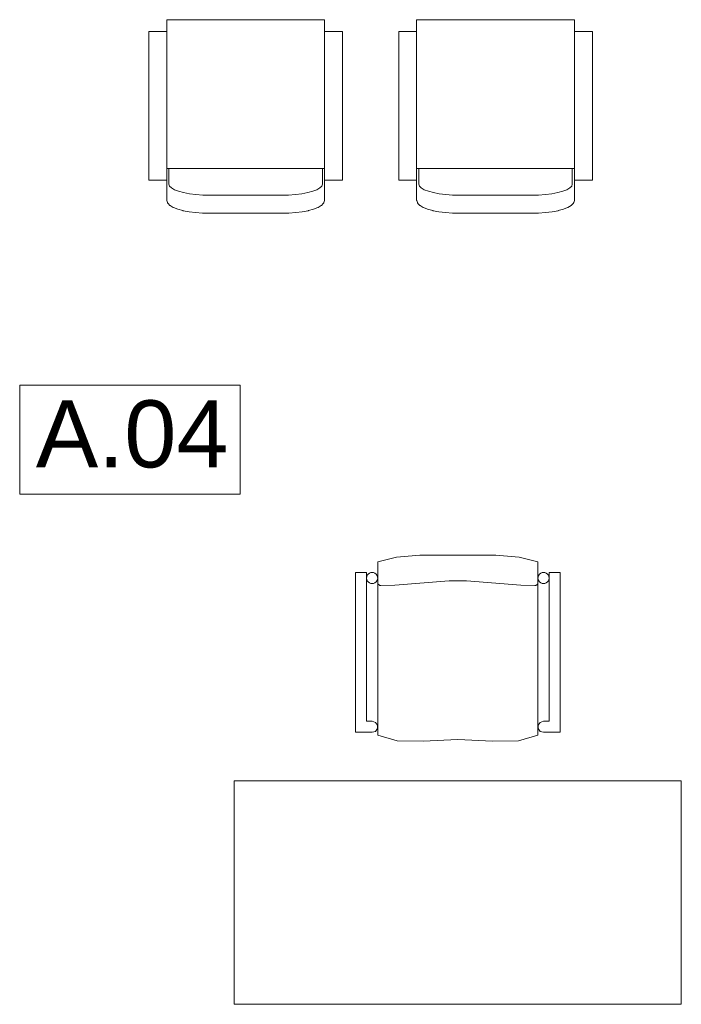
# Model space of a CAD drawing. Header units: inches. Extents: x 382808 to 408593, y -18409 to -9482.
# Tile 122 of 256: x 400953 to 401130, y -17202 to -16938. Entities that reach past the tile are written whole.
import ezdxf

# ---------------------------------------------------------------- set-up
doc = ezdxf.new("R2010")
doc.units = ezdxf.units.IN
doc.header["$LTSCALE"] = 2
doc.header["$MEASUREMENT"] = 0
for name, color, linetype, lineweight in [('!zestawienie pow._Nr_pióra__1', 51, 'CONTINUOUS', 50), ('!zestawienie pow._Nr_pióra__6', 161, 'CONTINUOUS', 18), ('Konstrukcje specjalne_Nr_pióra__6', 161, 'CONTINUOUS', 18)]:
    doc.layers.add(name, color=color, linetype=linetype, lineweight=lineweight)
doc.styles.add('STYL_AUTOMATYCZNY_2', font='arial.ttf', dxfattribs={"width": 0.999153})

msp = doc.modelspace()

# ---------------------------------------------------------------- linework, layer by layer
at = {"layer": '!zestawienie pow._Nr_pióra__6', "color": 7, "linetype": 'Continuous', "lineweight": 0}
for p, q in [((400952.51, -17036.12), (401011.67, -17036.12)), ((400952.51, -17065.44), (400952.51, -17036.12)), ((401011.67, -17065.44), (401011.67, -17036.12)), ((401011.67, -17065.44), (400952.51, -17065.44))]:
    msp.add_line(p, q, dxfattribs=at)
at = {"layer": 'Konstrukcje specjalne_Nr_pióra__6', "color": 7, "linetype": 'Continuous', "lineweight": 0}
for p, q in [((400991.97, -16937.98), (401034.34, -16937.98)), ((400991.97, -16937.98), (400991.97, -16986.41)), ((400991.97, -16941.11), (400991.97, -16937.98)), ((400991.97, -16937.98), (401034.34, -16937.98)), ((401034.34, -16937.98), (401034.34, -16986.41)), ((401034.34, -16937.98), (401034.34, -16941.11)), ((401059.05, -16937.98), (401101.42, -16937.98)), ((401059.05, -16937.98), (401059.05, -16986.41)), ((401059.05, -16941.11), (401059.05, -16937.98)), ((401059.05, -16937.98), (401101.42, -16937.98)), ((401101.42, -16937.98), (401101.42, -16986.41)), ((401101.42, -16937.98), (401101.42, -16941.11)), ((400987.16, -16981.11), (400987.16, -16941.11)), ((400987.16, -16941.11), (400991.97, -16941.11)), ((400987.16, -16981.11), (400987.16, -16941.11)), ((400987.16, -16941.11), (400991.97, -16941.11)), ((401034.34, -16941.11), (401039.16, -16941.11)), ((401034.34, -16941.11), (401039.16, -16941.11)), ((401039.16, -16941.11), (401039.16, -16981.11)), ((401039.16, -16941.11), (401039.16, -16981.11)), ((401054.23, -16981.11), (401054.23, -16941.11)), ((401054.23, -16941.11), (401059.05, -16941.11)), ((401054.23, -16981.11), (401054.23, -16941.11)), ((401054.23, -16941.11), (401059.05, -16941.11)), ((401101.42, -16941.11), (401106.23, -16941.11)), ((401101.42, -16941.11), (401106.23, -16941.11)), ((401106.23, -16941.11), (401106.23, -16981.11)), ((401106.23, -16941.11), (401106.23, -16981.11)), ((400991.97, -16977.94), (401034.34, -16977.94)), ((400992.55, -16977.94), (400992.55, -16982.16)), ((401033.76, -16982.16), (401033.76, -16977.94)), ((401059.05, -16977.94), (401101.42, -16977.94)), ((401059.62, -16977.94), (401059.62, -16982.16)), ((401100.84, -16982.16), (401100.84, -16977.94)), ((400991.97, -16981.11), (400987.16, -16981.11)), ((400991.97, -16981.11), (400987.16, -16981.11)), ((400991.97, -16986.41), (400991.97, -16981.11)), ((400992.55, -16982.16), (400992.72, -16982.68)), ((400992.72, -16982.68), (400993.21, -16983.18)), ((400993.21, -16983.18), (400994.02, -16983.65)), ((401032.29, -16983.65), (401033.1, -16983.18)), ((401033.1, -16983.18), (401033.6, -16982.68)), ((401033.6, -16982.68), (401033.76, -16982.16)), ((401039.16, -16981.11), (401034.34, -16981.11)), ((401039.16, -16981.11), (401034.34, -16981.11)), ((401034.34, -16981.11), (401034.34, -16986.41)), ((401059.05, -16981.11), (401054.23, -16981.11)), ((401059.05, -16981.11), (401054.23, -16981.11)), ((401059.05, -16986.41), (401059.05, -16981.11)), ((401059.62, -16982.16), (401059.79, -16982.68)), ((401059.79, -16982.68), (401060.29, -16983.18)), ((401060.29, -16983.18), (401061.1, -16983.65)), ((401099.37, -16983.65), (401100.18, -16983.18)), ((401100.18, -16983.18), (401100.67, -16982.68)), ((401100.67, -16982.68), (401100.84, -16982.16)), ((401106.23, -16981.11), (401101.42, -16981.11)), ((401106.23, -16981.11), (401101.42, -16981.11)), ((401101.42, -16981.11), (401101.42, -16986.41)), ((400994.02, -16983.65), (400995.12, -16984.07)), ((400995.12, -16984.07), (400996.47, -16984.44)), ((400996.47, -16984.44), (400998.04, -16984.73)), ((400998.04, -16984.73), (400999.77, -16984.95)), ((400999.77, -16984.95), (401001.62, -16985.09)), ((401001.62, -16985.09), (401003.55, -16985.13)), ((401003.55, -16985.13), (401022.76, -16985.13)), ((401022.76, -16985.13), (401024.69, -16985.09)), ((401024.69, -16985.09), (401026.54, -16984.95)), ((401026.54, -16984.95), (401028.27, -16984.73)), ((401028.27, -16984.73), (401029.84, -16984.44)), ((401029.84, -16984.44), (401031.19, -16984.07)), ((401031.19, -16984.07), (401032.29, -16983.65)), ((401061.1, -16983.65), (401062.19, -16984.07)), ((401062.19, -16984.07), (401063.55, -16984.44)), ((401063.55, -16984.44), (401065.11, -16984.73)), ((401065.11, -16984.73), (401066.85, -16984.95)), ((401066.85, -16984.95), (401068.7, -16985.09)), ((401068.7, -16985.09), (401070.63, -16985.13)), ((401070.63, -16985.13), (401089.84, -16985.13)), ((401089.84, -16985.13), (401091.77, -16985.09)), ((401091.77, -16985.09), (401093.62, -16984.95)), ((401093.62, -16984.95), (401095.35, -16984.73)), ((401095.35, -16984.73), (401096.92, -16984.44)), ((401096.92, -16984.44), (401098.27, -16984.07)), ((401098.27, -16984.07), (401099.37, -16983.65)), ((400991.97, -16986.41), (400991.97, -16986.46)), ((400991.97, -16986.46), (400991.97, -16986.41)), ((400991.97, -16986.46), (400991.99, -16986.56)), ((400991.99, -16986.56), (400991.97, -16986.46)), ((400991.99, -16986.56), (400992.17, -16987.1)), ((400992.17, -16987.1), (400991.99, -16986.56)), ((400992.17, -16987.1), (400992.2, -16987.2)), ((400992.2, -16987.2), (400992.17, -16987.1)), ((400992.2, -16987.2), (400992.25, -16987.28)), ((400992.25, -16987.28), (400992.2, -16987.2)), ((400992.25, -16987.28), (400992.32, -16987.36)), ((400992.32, -16987.36), (400992.25, -16987.28)), ((400992.32, -16987.36), (400992.83, -16987.88)), ((400992.83, -16987.88), (400992.32, -16987.36)), ((400992.83, -16987.88), (400992.85, -16987.89)), ((400992.9, -16987.93), (400992.83, -16987.88)), ((400992.85, -16987.89), (400992.86, -16987.9)), ((400992.86, -16987.9), (400992.9, -16987.93)), ((400992.9, -16987.93), (400993.73, -16988.42)), ((400993.73, -16988.42), (400992.9, -16987.93)), ((400993.73, -16988.42), (400993.81, -16988.46)), ((400993.81, -16988.46), (400993.73, -16988.42)), ((400993.81, -16988.46), (400994.93, -16988.89)), ((400994.93, -16988.89), (400993.81, -16988.46)), ((401031.38, -16988.89), (401032.5, -16988.46)), ((401032.5, -16988.46), (401031.38, -16988.89)), ((401032.58, -16988.42), (401032.5, -16988.46)), ((401032.58, -16988.42), (401032.5, -16988.46)), ((401032.58, -16988.42), (401033.41, -16987.93)), ((401033.41, -16987.93), (401032.58, -16988.42)), ((401033.49, -16987.88), (401033.41, -16987.93)), ((401033.46, -16987.9), (401033.41, -16987.93)), ((401033.49, -16987.88), (401033.46, -16987.89)), ((401033.46, -16987.89), (401033.46, -16987.9)), ((401033.49, -16987.88), (401034, -16987.36)), ((401034, -16987.36), (401033.49, -16987.88)), ((401034.06, -16987.28), (401034, -16987.36)), ((401034.06, -16987.28), (401034, -16987.36)), ((401034.11, -16987.2), (401034.06, -16987.28)), ((401034.11, -16987.2), (401034.06, -16987.28)), ((401034.15, -16987.1), (401034.11, -16987.2)), ((401034.15, -16987.1), (401034.11, -16987.2)), ((401034.15, -16987.1), (401034.32, -16986.56)), ((401034.32, -16986.56), (401034.15, -16987.1)), ((401034.34, -16986.46), (401034.32, -16986.56)), ((401034.34, -16986.46), (401034.32, -16986.56)), ((401034.34, -16986.41), (401034.34, -16986.46)), ((401034.34, -16986.41), (401034.34, -16986.46)), ((401059.05, -16986.41), (401059.05, -16986.46)), ((401059.05, -16986.46), (401059.05, -16986.41)), ((401059.05, -16986.46), (401059.07, -16986.56)), ((401059.07, -16986.56), (401059.05, -16986.46)), ((401059.07, -16986.56), (401059.24, -16987.1)), ((401059.24, -16987.1), (401059.07, -16986.56)), ((401059.24, -16987.1), (401059.28, -16987.2)), ((401059.28, -16987.2), (401059.24, -16987.1)), ((401059.28, -16987.2), (401059.33, -16987.28)), ((401059.33, -16987.28), (401059.28, -16987.2)), ((401059.33, -16987.28), (401059.39, -16987.36)), ((401059.39, -16987.36), (401059.33, -16987.28)), ((401059.39, -16987.36), (401059.9, -16987.88)), ((401059.9, -16987.88), (401059.39, -16987.36)), ((401059.9, -16987.88), (401059.92, -16987.89)), ((401059.98, -16987.93), (401059.9, -16987.88)), ((401059.92, -16987.89), (401059.93, -16987.9)), ((401059.93, -16987.9), (401059.98, -16987.93)), ((401059.98, -16987.93), (401060.81, -16988.42)), ((401060.81, -16988.42), (401059.98, -16987.93)), ((401060.81, -16988.42), (401060.88, -16988.46)), ((401060.88, -16988.46), (401060.81, -16988.42)), ((401060.88, -16988.46), (401062.01, -16988.89)), ((401062.01, -16988.89), (401060.88, -16988.46)), ((401098.46, -16988.89), (401099.58, -16988.46)), ((401099.58, -16988.46), (401098.46, -16988.89)), ((401099.65, -16988.42), (401099.58, -16988.46)), ((401099.65, -16988.42), (401099.58, -16988.46)), ((401099.65, -16988.42), (401100.49, -16987.93)), ((401100.49, -16987.93), (401099.65, -16988.42)), ((401100.56, -16987.88), (401100.49, -16987.93)), ((401100.53, -16987.9), (401100.49, -16987.93)), ((401100.54, -16987.89), (401100.53, -16987.9)), ((401100.56, -16987.88), (401100.54, -16987.89)), ((401100.56, -16987.88), (401101.07, -16987.36)), ((401101.07, -16987.36), (401100.56, -16987.88)), ((401101.14, -16987.28), (401101.07, -16987.36)), ((401101.14, -16987.28), (401101.07, -16987.36)), ((401101.19, -16987.2), (401101.14, -16987.28)), ((401101.19, -16987.2), (401101.14, -16987.28)), ((401101.22, -16987.1), (401101.19, -16987.2)), ((401101.22, -16987.1), (401101.19, -16987.2)), ((401101.22, -16987.1), (401101.4, -16986.56)), ((401101.4, -16986.56), (401101.22, -16987.1)), ((401101.41, -16986.46), (401101.4, -16986.56)), ((401101.41, -16986.46), (401101.4, -16986.56)), ((401101.42, -16986.41), (401101.41, -16986.46)), ((401101.42, -16986.41), (401101.41, -16986.46)), ((400994.93, -16988.89), (400996.32, -16989.26)), ((400996.32, -16989.26), (400994.93, -16988.89)), ((400996.32, -16989.26), (400996.38, -16989.28)), ((400996.38, -16989.28), (400996.32, -16989.26)), ((400996.38, -16989.28), (400997.97, -16989.58)), ((400997.97, -16989.58), (400996.38, -16989.28)), ((400997.97, -16989.58), (400999.72, -16989.8)), ((400999.72, -16989.8), (400997.97, -16989.58)), ((400999.72, -16989.8), (401001.6, -16989.94)), ((401001.6, -16989.94), (400999.72, -16989.8)), ((401001.6, -16989.94), (401003.55, -16989.98)), ((401003.55, -16989.98), (401001.6, -16989.94)), ((401003.55, -16989.98), (401022.77, -16989.98)), ((401022.77, -16989.98), (401003.55, -16989.98)), ((401022.77, -16989.98), (401024.72, -16989.94)), ((401024.72, -16989.94), (401022.77, -16989.98)), ((401024.72, -16989.94), (401026.59, -16989.8)), ((401026.59, -16989.8), (401024.72, -16989.94)), ((401026.59, -16989.8), (401028.35, -16989.58)), ((401028.35, -16989.58), (401026.59, -16989.8)), ((401028.35, -16989.58), (401029.94, -16989.28)), ((401029.94, -16989.28), (401028.35, -16989.58)), ((401030, -16989.26), (401029.94, -16989.28)), ((401030, -16989.26), (401029.94, -16989.28)), ((401030, -16989.26), (401031.38, -16988.89)), ((401031.38, -16988.89), (401030, -16989.26)), ((401062.01, -16988.89), (401063.39, -16989.26)), ((401063.39, -16989.26), (401062.01, -16988.89)), ((401063.39, -16989.26), (401063.45, -16989.28)), ((401063.45, -16989.28), (401063.39, -16989.26)), ((401063.45, -16989.28), (401065.04, -16989.58)), ((401065.04, -16989.58), (401063.45, -16989.28)), ((401065.04, -16989.58), (401066.8, -16989.8)), ((401066.8, -16989.8), (401065.04, -16989.58)), ((401066.8, -16989.8), (401068.67, -16989.94)), ((401068.67, -16989.94), (401066.8, -16989.8)), ((401068.67, -16989.94), (401070.62, -16989.98)), ((401070.62, -16989.98), (401068.67, -16989.94)), ((401070.62, -16989.98), (401089.84, -16989.98)), ((401089.84, -16989.98), (401070.62, -16989.98)), ((401089.84, -16989.98), (401091.79, -16989.94)), ((401091.79, -16989.94), (401089.84, -16989.98)), ((401091.79, -16989.94), (401093.67, -16989.8)), ((401093.67, -16989.8), (401091.79, -16989.94)), ((401093.67, -16989.8), (401095.42, -16989.58)), ((401095.42, -16989.58), (401093.67, -16989.8)), ((401095.42, -16989.58), (401097.01, -16989.28)), ((401097.01, -16989.28), (401095.42, -16989.58)), ((401097.07, -16989.26), (401097.01, -16989.28)), ((401097.07, -16989.26), (401097.01, -16989.28)), ((401097.07, -16989.26), (401098.46, -16988.89)), ((401098.46, -16988.89), (401097.07, -16989.26)), ((401053.64, -17082.32), (401048.61, -17083.58)), ((401053.64, -17082.32), (401048.61, -17083.58)), ((401048.61, -17083.58), (401048.61, -17130.16)), ((401048.61, -17083.58), (401048.61, -17130.16)), ((401059.9, -17081.82), (401053.64, -17082.32)), ((401059.9, -17081.82), (401053.64, -17082.32)), ((401070.11, -17081.82), (401059.9, -17081.82)), ((401070.11, -17081.82), (401059.9, -17081.82)), ((401080.31, -17081.82), (401070.11, -17081.82)), ((401080.31, -17081.82), (401070.11, -17081.82)), ((401086.58, -17082.32), (401080.31, -17081.82)), ((401086.58, -17082.32), (401080.31, -17081.82)), ((401091.61, -17083.58), (401086.58, -17082.32)), ((401091.61, -17083.58), (401086.58, -17082.32)), ((401091.61, -17130.16), (401091.61, -17083.58)), ((401091.61, -17130.16), (401091.61, -17083.58)), ((401045.61, -17086.44), (401042.61, -17086.44)), ((401042.61, -17086.44), (401042.61, -17129.37)), ((401045.61, -17086.44), (401042.61, -17086.44)), ((401042.61, -17086.44), (401042.61, -17129.37)), ((401045.61, -17126.43), (401045.61, -17086.44)), ((401045.61, -17126.43), (401045.61, -17086.44)), ((401046.36, -17086.64), (401046.14, -17086.79)), ((401046.59, -17086.53), (401046.36, -17086.64)), ((401046.85, -17086.46), (401046.59, -17086.53)), ((401047.11, -17086.44), (401046.85, -17086.46)), ((401047.37, -17086.46), (401047.11, -17086.44)), ((401047.62, -17086.53), (401047.37, -17086.46)), ((401047.86, -17086.64), (401047.62, -17086.53)), ((401048.07, -17086.79), (401047.86, -17086.64)), ((401092.36, -17086.64), (401092.14, -17086.79)), ((401092.59, -17086.53), (401092.36, -17086.64)), ((401092.85, -17086.46), (401092.59, -17086.53)), ((401093.11, -17086.44), (401092.85, -17086.46)), ((401093.37, -17086.46), (401093.11, -17086.44)), ((401093.62, -17086.53), (401093.37, -17086.46)), ((401093.86, -17086.64), (401093.62, -17086.53)), ((401094.07, -17086.79), (401093.86, -17086.64)), ((401097.61, -17086.44), (401094.61, -17086.44)), ((401094.61, -17086.44), (401094.61, -17126.43)), ((401097.61, -17086.44), (401094.61, -17086.44)), ((401094.61, -17086.44), (401094.61, -17126.43)), ((401097.61, -17129.37), (401097.61, -17086.44)), ((401097.61, -17129.37), (401097.61, -17086.44)), ((401045.63, -17087.68), (401045.61, -17087.94)), ((401045.61, -17087.94), (401045.63, -17088.2)), ((401045.7, -17087.43), (401045.63, -17087.68)), ((401045.63, -17088.2), (401045.7, -17088.45)), ((401045.81, -17087.19), (401045.7, -17087.43)), ((401045.7, -17088.45), (401045.81, -17088.69)), ((401045.96, -17086.98), (401045.81, -17087.19)), ((401045.81, -17088.69), (401045.96, -17088.9)), ((401046.14, -17086.79), (401045.96, -17086.98)), ((401045.96, -17088.9), (401046.14, -17089.09)), ((401046.14, -17089.09), (401046.36, -17089.24)), ((401046.36, -17089.24), (401046.59, -17089.35)), ((401047.62, -17089.35), (401047.86, -17089.24)), ((401047.86, -17089.24), (401048.07, -17089.09)), ((401048.26, -17086.98), (401048.07, -17086.79)), ((401048.07, -17089.09), (401048.26, -17088.9)), ((401048.41, -17087.19), (401048.26, -17086.98)), ((401048.26, -17088.9), (401048.41, -17088.69)), ((401048.52, -17087.43), (401048.41, -17087.19)), ((401048.41, -17088.69), (401048.52, -17088.45)), ((401048.58, -17087.68), (401048.52, -17087.43)), ((401048.52, -17088.45), (401048.58, -17088.2)), ((401048.61, -17087.94), (401048.58, -17087.68)), ((401048.58, -17088.2), (401048.61, -17087.94)), ((401048.63, -17089.35), (401048.61, -17089.21)), ((401067.76, -17088.74), (401053.21, -17089.84)), ((401072.46, -17088.74), (401067.76, -17088.74)), ((401087.01, -17089.84), (401072.46, -17088.74)), ((401091.63, -17087.68), (401091.61, -17087.94)), ((401091.61, -17087.94), (401091.63, -17088.2)), ((401091.7, -17087.43), (401091.63, -17087.68)), ((401091.63, -17088.2), (401091.7, -17088.45)), ((401091.81, -17087.19), (401091.7, -17087.43)), ((401091.7, -17088.45), (401091.81, -17088.69)), ((401091.96, -17086.98), (401091.81, -17087.19)), ((401091.81, -17088.69), (401091.96, -17088.9)), ((401092.14, -17086.79), (401091.96, -17086.98)), ((401091.96, -17088.9), (401092.14, -17089.09)), ((401092.14, -17089.09), (401092.36, -17089.24)), ((401092.36, -17089.24), (401092.59, -17089.35)), ((401093.62, -17089.35), (401093.86, -17089.24)), ((401093.86, -17089.24), (401094.07, -17089.09)), ((401094.26, -17086.98), (401094.07, -17086.79)), ((401094.07, -17089.09), (401094.26, -17088.9)), ((401094.41, -17087.19), (401094.26, -17086.98)), ((401094.26, -17088.9), (401094.41, -17088.69)), ((401094.52, -17087.43), (401094.41, -17087.19)), ((401094.41, -17088.69), (401094.52, -17088.45)), ((401094.58, -17087.68), (401094.52, -17087.43)), ((401094.52, -17088.45), (401094.58, -17088.2)), ((401094.61, -17087.94), (401094.58, -17087.68)), ((401094.58, -17088.2), (401094.61, -17087.94)), ((401046.59, -17089.35), (401046.85, -17089.42)), ((401046.85, -17089.42), (401047.11, -17089.44)), ((401047.11, -17089.44), (401047.37, -17089.42)), ((401047.37, -17089.42), (401047.62, -17089.35)), ((401048.68, -17089.48), (401048.63, -17089.35)), ((401048.75, -17089.6), (401048.68, -17089.48)), ((401048.84, -17089.71), (401048.75, -17089.6)), ((401048.95, -17089.8), (401048.84, -17089.71)), ((401049.07, -17089.87), (401048.95, -17089.8)), ((401049.2, -17089.92), (401049.07, -17089.87)), ((401049.34, -17089.94), (401049.2, -17089.92)), ((401049.41, -17089.94), (401049.34, -17089.94)), ((401053.21, -17089.84), (401049.41, -17089.94)), ((401090.81, -17089.94), (401087.01, -17089.84)), ((401090.88, -17089.94), (401090.81, -17089.94)), ((401091.02, -17089.92), (401090.88, -17089.94)), ((401091.15, -17089.87), (401091.02, -17089.92)), ((401091.27, -17089.8), (401091.15, -17089.87)), ((401091.38, -17089.71), (401091.27, -17089.8)), ((401091.47, -17089.6), (401091.38, -17089.71)), ((401091.54, -17089.48), (401091.47, -17089.6)), ((401092.59, -17089.35), (401092.85, -17089.42)), ((401092.85, -17089.42), (401093.11, -17089.44)), ((401093.11, -17089.44), (401093.37, -17089.42)), ((401093.37, -17089.42), (401093.62, -17089.35)), ((401047.11, -17126.43), (401045.61, -17126.43)), ((401047.11, -17126.43), (401045.61, -17126.43)), ((401047.99, -17126.71), (401047.11, -17126.43)), ((401047.99, -17126.71), (401047.11, -17126.43)), ((401048.53, -17127.46), (401047.99, -17126.71)), ((401048.53, -17127.46), (401047.99, -17126.71)), ((401047.99, -17129.14), (401048.53, -17128.39)), ((401047.99, -17129.14), (401048.53, -17128.39)), ((401048.53, -17128.39), (401048.53, -17127.46)), ((401048.53, -17128.39), (401048.53, -17127.46)), ((401092.23, -17126.71), (401091.68, -17127.46)), ((401092.23, -17126.71), (401091.68, -17127.46)), ((401091.68, -17127.46), (401091.68, -17128.39)), ((401091.68, -17127.46), (401091.68, -17128.39)), ((401091.68, -17128.39), (401092.23, -17129.14)), ((401091.68, -17128.39), (401092.23, -17129.14)), ((401093.11, -17126.43), (401092.23, -17126.71)), ((401093.11, -17126.43), (401092.23, -17126.71)), ((401094.61, -17126.43), (401093.11, -17126.43)), ((401094.61, -17126.43), (401093.11, -17126.43)), ((401042.61, -17129.37), (401047.11, -17129.37)), ((401042.61, -17129.37), (401047.11, -17129.37)), ((401047.11, -17129.37), (401047.99, -17129.14)), ((401047.11, -17129.37), (401047.99, -17129.14)), ((401048.61, -17130.16), (401053.8, -17131.69)), ((401048.61, -17130.16), (401053.8, -17131.69)), ((401060.81, -17131.72), (401070.11, -17131.3)), ((401060.81, -17131.72), (401070.11, -17131.3)), ((401070.11, -17131.3), (401079.4, -17131.72)), ((401070.11, -17131.3), (401079.4, -17131.72)), ((401086.42, -17131.69), (401091.61, -17130.16)), ((401086.42, -17131.69), (401091.61, -17130.16)), ((401092.23, -17129.14), (401093.11, -17129.37)), ((401092.23, -17129.14), (401093.11, -17129.37)), ((401093.11, -17129.37), (401097.61, -17129.37)), ((401093.11, -17129.37), (401097.61, -17129.37)), ((401053.8, -17131.69), (401060.81, -17131.72)), ((401053.8, -17131.69), (401060.81, -17131.72)), ((401079.4, -17131.72), (401086.42, -17131.69)), ((401079.4, -17131.72), (401086.42, -17131.69)), ((401130.09, -17142.44), (401010.09, -17142.44)), ((401010.09, -17142.44), (401010.09, -17202.44)), ((401130.09, -17142.44), (401010.09, -17142.44)), ((401010.09, -17142.44), (401010.09, -17202.44)), ((401130.09, -17202.44), (401130.09, -17142.44)), ((401130.09, -17202.44), (401130.09, -17142.44)), ((401010.09, -17202.44), (401130.09, -17202.44)), ((401010.09, -17202.44), (401130.09, -17202.44))]:
    msp.add_line(p, q, dxfattribs=at)
for centre, start_param, end_param in [((401047.11, -17087.94), 1.570796, 4.712389), ((401047.11, -17087.94), 4.712389, 7.853982), ((401093.11, -17087.94), 1.570796, 4.712389), ((401093.11, -17087.94), 4.712389, 7.853982)]:
    msp.add_ellipse(centre, major_axis=(1.5, 0), ratio=0.9996, start_param=start_param, end_param=end_param, dxfattribs=at)

# ---------------------------------------------------------------- texts
at = {"layer": '!zestawienie pow._Nr_pióra__1', "color": 7, "lineweight": 0, "style": 'STYL_AUTOMATYCZNY_2'}
msp.add_text('A.04', height=18, dxfattribs=at).set_placement((400956.83, -17058.23))

doc.saveas('drawing.dxf')
